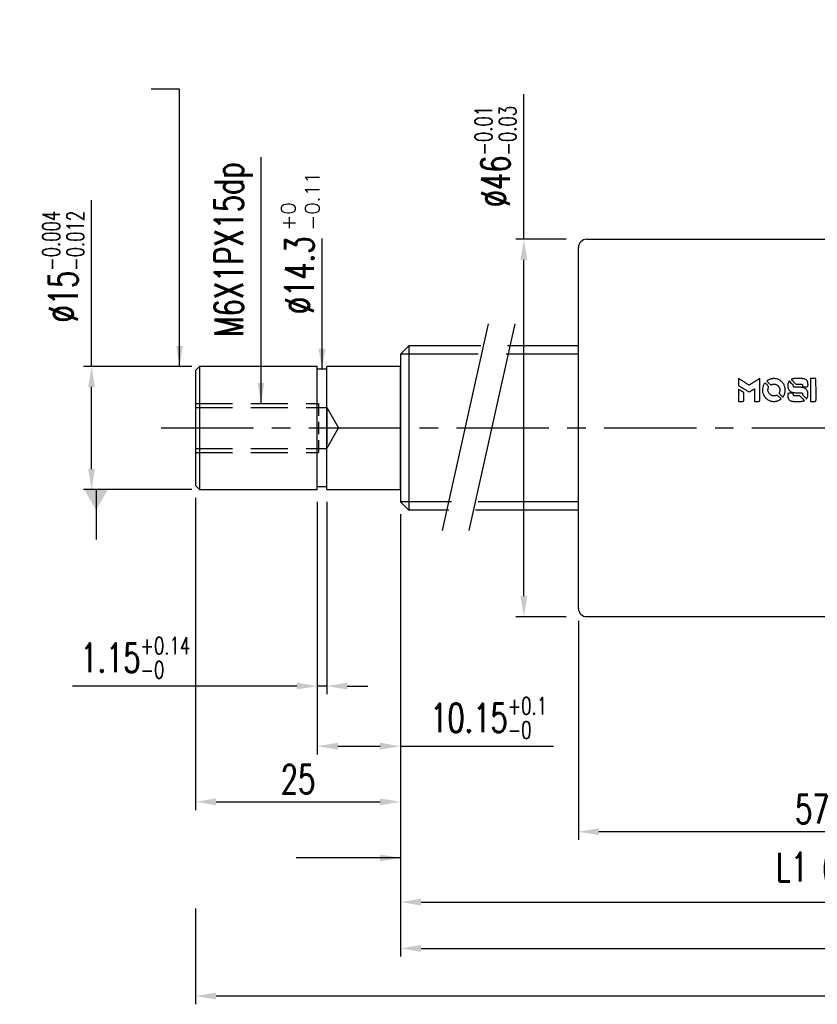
# Model space of a CAD drawing. Extents: x -443 to -84, y 3 to 175.
# Tile 1 of 3: x -443 to -346, y 34 to 155. Entities that reach past the tile are written whole.
import ezdxf

# ---------------------------------------------------------------- set-up
doc = ezdxf.new("R2010")
doc.units = 0
doc.header["$LTSCALE"] = 3
doc.header["$MEASUREMENT"] = 0
doc.header["$PDMODE"] = 2
doc.linetypes.add('CENTER', pattern=[2, 1.25, -0.25, 0.25, -0.25])
doc.linetypes.add('DASHED', pattern=[0.75, 0.5, -0.25])
doc.layers.get('0').update_dxf_attribs({"linetype": 'CONTINUOUS'})
doc.layers.get('DEFPOINTS').update_dxf_attribs({"linetype": 'CONTINUOUS'})
for name, color, linetype in [('CL', 1, 'CENTER'), ('DIM', 4, 'CONTINUOUS'), ('HID', 2, 'DASHED'), ('OUT', 3, 'CONTINUOUS')]:
    doc.layers.add(name, color=color, linetype=linetype)
doc.styles.add('DIM-7', font='SIMPLEX.shx', dxfattribs={"width": 0.7, "bigfont": 'chineset.shx'})
doc.styles.add('STYLE1', font='txt.shx')
doc.dimstyles.get("Standard").update_dxf_attribs({"dimtxt": 0.18, "dimasz": 0.18, "dimexe": 0.18, "dimexo": 0.0625, "dimgap": 0.09, "dimtad": 0, "dimtih": 1, "dimtoh": 1, "dimdec": 4, "dimzin": 0, "dimdsep": 46, "dimtxsty": 'STANDARD', "dimcen": 0.09, "dimadec": 0, "dimazin": 0, "dimtfac": 1, "dimtdec": 4, "dimtofl": 0, "dimtmove": 0, "dimatfit": 0, "dimfxl": 1, "dimtolj": 1, "dimtzin": 0, "dimarcsym": 0})

# ---------------------------------------------------------------- blocks, each defined once
blk = doc.blocks.new('*D22')
at = {"layer": 'DEFPOINTS', "color": 0, "linetype": 'Continuous', "transparency": 16777216}
for p in [(-374.97, 82.75), (-317.97, 68.75), (-374.97, 55.53)]:
    blk.add_point(p, dxfattribs=at)
at = {"layer": 'DIM', "color": 7, "linetype": 'Continuous', "lineweight": -2, "transparency": 16777216}
for p, q in [((-374.97, 81.25), (-374.97, 54.53)), ((-317.97, 67.25), (-317.97, 54.53)), ((-320.47, 55.53), (-372.47, 55.53))]:
    blk.add_line(p, q, dxfattribs=at)
at = {"layer": 'DIM', "color": 7, "linetype": 'Continuous', "transparency": 16777216}
for points in [[(-372.47, 55.95), (-372.47, 55.12), (-374.97, 55.53)], [(-320.47, 55.95), (-320.47, 55.12), (-317.97, 55.53)]]:
    blk.add_solid(points, dxfattribs=at)
at = {"layer": 'DIM', "color": 7, "linetype": 'Continuous', "transparency": 16777216, "insert": (-346.47, 58.28), "char_height": 3.5, "attachment_point": 5, "style": 'DIM-7'}
blk.add_mtext('\\A1;57', dxfattribs=at)
blk = doc.blocks.new('*D21')
at = {"layer": 'DEFPOINTS', "color": 0, "linetype": 'Continuous', "transparency": 16777216}
for p in [(-381.62, 127.75), (-374.97, 127.75), (-374.97, 81.75)]:
    blk.add_point(p, dxfattribs=at)
at = {"layer": 'DIM', "color": 7, "linetype": 'Continuous', "lineweight": -2, "transparency": 16777216}
for p, q in [((-381.62, 127.75), (-381.62, 145.43)), ((-376.47, 127.75), (-382.62, 127.75)), ((-381.62, 84.25), (-381.62, 125.25)), ((-376.47, 81.75), (-382.62, 81.75))]:
    blk.add_line(p, q, dxfattribs=at)
at = {"layer": 'DIM', "color": 7, "linetype": 'Continuous', "transparency": 16777216}
for points in [[(-382.04, 125.25), (-381.21, 125.25), (-381.62, 127.75)], [(-382.04, 84.25), (-381.21, 84.25), (-381.62, 81.75)]]:
    blk.add_solid(points, dxfattribs=at)
at = {"layer": 'DIM', "color": 7, "linetype": 'Continuous', "transparency": 16777216, "insert": (-385.07, 137.84), "char_height": 3.5, "attachment_point": 5, "rotation": 90, "style": 'DIM-7'}
blk.add_mtext('\\A1;%%C46{\\H2.1;\\S-0.01^ -0.03;}', dxfattribs=at)
blk = doc.blocks.new('*D16')
at = {"layer": 'DEFPOINTS', "color": 0, "linetype": 'Continuous', "transparency": 16777216}
for p in [(-396.65, 95.75), (-256.47, 95.25), (-256.47, 41.31)]:
    blk.add_point(p, dxfattribs=at)
at = {"layer": 'DIM', "color": 7, "linetype": 'Continuous', "lineweight": -2, "transparency": 16777216}
for p, q in [((-396.65, 94.25), (-396.65, 40.31)), ((-256.47, 93.75), (-256.47, 40.31)), ((-394.15, 41.31), (-258.97, 41.31))]:
    blk.add_line(p, q, dxfattribs=at)
at = {"layer": 'DIM', "color": 7, "linetype": 'Continuous', "transparency": 16777216}
for points in [[(-394.15, 41.73), (-394.15, 40.89), (-396.65, 41.31)], [(-258.97, 41.73), (-258.97, 40.89), (-256.47, 41.31)]]:
    blk.add_solid(points, dxfattribs=at)
at = {"layer": 'DIM', "color": 7, "linetype": 'Continuous', "transparency": 16777216, "insert": (-326.56, 44.06), "char_height": 3.5, "attachment_point": 5, "style": 'DIM-7'}
blk.add_mtext('\\A1;L2', dxfattribs=at)
blk = doc.blocks.new('*D15')
at = {"layer": 'DEFPOINTS', "color": 0, "linetype": 'Continuous', "transparency": 16777216}
for p in [(-396.65, 95.75), (-281.47, 94.75), (-281.47, 46.96)]:
    blk.add_point(p, dxfattribs=at)
at = {"layer": 'DIM', "color": 7, "linetype": 'Continuous', "lineweight": -2, "transparency": 16777216}
for p, q in [((-396.65, 94.25), (-396.65, 45.96)), ((-281.47, 93.25), (-281.47, 45.96)), ((-394.15, 46.96), (-283.97, 46.96))]:
    blk.add_line(p, q, dxfattribs=at)
at = {"layer": 'DIM', "color": 7, "linetype": 'Continuous', "transparency": 16777216}
for points in [[(-394.15, 47.38), (-394.15, 46.54), (-396.65, 46.96)], [(-283.97, 47.38), (-283.97, 46.54), (-281.47, 46.96)]]:
    blk.add_solid(points, dxfattribs=at)
at = {"layer": 'DIM', "color": 7, "linetype": 'Continuous', "transparency": 16777216, "insert": (-339.06, 50.63), "char_height": 3.5, "attachment_point": 5, "style": 'DIM-7'}
blk.add_mtext('\\A1;L1 (hardened)', dxfattribs=at)
blk = doc.blocks.new('*D14')
at = {"layer": 'DEFPOINTS', "color": 0, "linetype": 'Continuous', "transparency": 16777216}
for p in [(-196.47, 99.25), (-421.65, 47.67), (-421.65, 35.5)]:
    blk.add_point(p, dxfattribs=at)
at = {"layer": 'DIM', "color": 7, "linetype": 'Continuous', "lineweight": -2, "transparency": 16777216}
for p, q in [((-196.47, 97.75), (-196.47, 34.5)), ((-421.65, 46.17), (-421.65, 34.5)), ((-198.97, 35.5), (-419.15, 35.5))]:
    blk.add_line(p, q, dxfattribs=at)
at = {"layer": 'DIM', "color": 7, "linetype": 'Continuous', "transparency": 16777216}
for points in [[(-419.15, 35.91), (-419.15, 35.08), (-421.65, 35.5)], [(-198.97, 35.91), (-198.97, 35.08), (-196.47, 35.5)]]:
    blk.add_solid(points, dxfattribs=at)
at = {"layer": 'DIM', "color": 7, "linetype": 'Continuous', "transparency": 16777216, "insert": (-309.06, 38.25), "char_height": 3.5, "attachment_point": 5, "style": 'DIM-7'}
blk.add_mtext('\\A1;L3', dxfattribs=at)
blk = doc.blocks.new('*D13')
at = {"layer": 'DEFPOINTS', "color": 0, "linetype": 'Continuous', "transparency": 16777216}
for p in [(-434.31, 112.25), (-420.6, 112.25), (-420.6, 97.25)]:
    blk.add_point(p, dxfattribs=at)
at = {"layer": 'DIM', "color": 7, "linetype": 'Continuous', "lineweight": -2, "transparency": 16777216}
for p, q in [((-434.31, 112.25), (-434.31, 132.51)), ((-422.1, 112.25), (-435.31, 112.25)), ((-434.31, 99.75), (-434.31, 109.75)), ((-422.1, 97.25), (-435.31, 97.25))]:
    blk.add_line(p, q, dxfattribs=at)
at = {"layer": 'DIM', "color": 7, "linetype": 'Continuous', "transparency": 16777216}
for points in [[(-434.73, 109.75), (-433.89, 109.75), (-434.31, 112.25)], [(-434.73, 99.75), (-433.89, 99.75), (-434.31, 97.25)]]:
    blk.add_solid(points, dxfattribs=at)
at = {"layer": 'DIM', "color": 7, "linetype": 'Continuous', "transparency": 16777216, "insert": (-437.76, 124.42), "char_height": 3.5, "attachment_point": 5, "rotation": 90, "style": 'DIM-7'}
blk.add_mtext('\\A1;%%c15{\\H2.1;\\S-0.004^ -0.012;}', dxfattribs=at)
blk = doc.blocks.new('*D12')
at = {"layer": 'DEFPOINTS', "color": 0, "linetype": 'Continuous', "transparency": 16777216}
for p in [(-406.8, 97.25), (-405.65, 97.25), (-406.8, 73.29)]:
    blk.add_point(p, dxfattribs=at)
at = {"layer": 'DIM', "color": 7, "linetype": 'Continuous', "lineweight": -2, "transparency": 16777216}
for p, q in [((-406.8, 95.75), (-406.8, 72.29)), ((-405.65, 95.75), (-405.65, 72.29)), ((-409.3, 73.29), (-436.66, 73.29)), ((-405.65, 73.29), (-406.8, 73.29)), ((-403.15, 73.29), (-400.65, 73.29))]:
    blk.add_line(p, q, dxfattribs=at)
at = {"layer": 'DIM', "color": 7, "linetype": 'Continuous', "transparency": 16777216}
for points in [[(-409.3, 73.71), (-409.3, 72.88), (-406.8, 73.29)], [(-403.15, 73.71), (-403.15, 72.88), (-405.65, 73.29)]]:
    blk.add_solid(points, dxfattribs=at)
at = {"layer": 'DIM', "color": 7, "linetype": 'Continuous', "transparency": 16777216, "insert": (-429, 76.74), "char_height": 3.5, "attachment_point": 5, "style": 'DIM-7'}
blk.add_mtext('\\A1;1.15{\\H2.1;\\S+0.14^ -0;}', dxfattribs=at)
blk = doc.blocks.new('*D11')
at = {"layer": 'DEFPOINTS', "color": 0, "linetype": 'Continuous', "transparency": 16777216}
for p in [(-406.8, 97.25), (-396.65, 95.75), (-396.65, 65.96)]:
    blk.add_point(p, dxfattribs=at)
at = {"layer": 'DIM', "color": 7, "linetype": 'Continuous', "lineweight": -2, "transparency": 16777216}
for p, q in [((-406.8, 95.75), (-406.8, 64.96)), ((-396.65, 94.25), (-396.65, 64.96)), ((-404.3, 65.96), (-399.15, 65.96)), ((-396.65, 65.96), (-378, 65.96))]:
    blk.add_line(p, q, dxfattribs=at)
at = {"layer": 'DIM', "color": 7, "linetype": 'Continuous', "transparency": 16777216}
for points in [[(-404.3, 66.38), (-404.3, 65.54), (-406.8, 65.96)], [(-399.15, 66.38), (-399.15, 65.54), (-396.65, 65.96)]]:
    blk.add_solid(points, dxfattribs=at)
at = {"layer": 'DIM', "color": 7, "linetype": 'Continuous', "transparency": 16777216, "insert": (-385.92, 69.41), "char_height": 3.5, "attachment_point": 5, "style": 'DIM-7'}
blk.add_mtext('\\A1;10.15{\\H2.1;\\S+0.1^ -0;}', dxfattribs=at)
blk = doc.blocks.new('*D10')
at = {"layer": 'DEFPOINTS', "color": 0, "linetype": 'Continuous', "transparency": 16777216}
for p in [(-421.65, 97.75), (-396.65, 95.75), (-396.65, 59.18)]:
    blk.add_point(p, dxfattribs=at)
at = {"layer": 'DIM', "color": 7, "linetype": 'Continuous', "lineweight": -2, "transparency": 16777216}
for p, q in [((-421.65, 96.25), (-421.65, 58.18)), ((-396.65, 94.25), (-396.65, 58.18)), ((-419.15, 59.18), (-399.15, 59.18))]:
    blk.add_line(p, q, dxfattribs=at)
at = {"layer": 'DIM', "color": 7, "linetype": 'Continuous', "transparency": 16777216}
for points in [[(-419.15, 59.59), (-419.15, 58.76), (-421.65, 59.18)], [(-399.15, 59.59), (-399.15, 58.76), (-396.65, 59.18)]]:
    blk.add_solid(points, dxfattribs=at)
at = {"layer": 'DIM', "color": 7, "linetype": 'Continuous', "transparency": 16777216, "insert": (-409.15, 61.93), "char_height": 3.5, "attachment_point": 5, "style": 'DIM-7'}
blk.add_mtext('\\A1;25', dxfattribs=at)

msp = doc.modelspace()

# ---------------------------------------------------------------- linework, layer by layer
at = {"color": 0}
for points in [[(-355.472, 110.357), (-355.472, 109.938), (-355.357, 109.868, -0.000297), (-355.287, 109.825, -0.000037), (-355.134, 109.731, -0.000043), (-354.951, 109.619, -0.000036), (-354.757, 109.5, 0.000044), (-354.567, 109.384, 0.000063), (-354.398, 109.28, 0.000035), (-354.255, 109.193, 0.0009), (-354.216, 109.169), (-354.161, 109.135), (-354.087, 109.18, 0.001175), (-354.045, 109.207, 0.000208), (-353.965, 109.256, 0.000225), (-353.872, 109.314, 0.000203), (-353.776, 109.374, -0.000711), (-353.685, 109.431, -0.001119), (-353.606, 109.479, -0.000263), (-353.537, 109.522, -0.04589), (-353.529, 109.526, -0.519312), (-353.522, 109.521, -0.001914), (-353.52, 109.409, -0.003124), (-353.519, 109.224, -0.000285), (-353.519, 108.763), (-353.519, 107.995), (-353.251, 107.995, 0.001727), (-353.059, 107.996, 0.025279), (-352.992, 108, 0.073886), (-352.952, 108.01, 0.07426), (-352.918, 108.032, 0.03264), (-352.909, 108.04, 0.01784), (-352.899, 108.052, 0.017712), (-352.89, 108.064, 0.026854), (-352.883, 108.075), (-352.869, 108.102), (-352.867, 109.44), (-352.865, 110.778), (-352.88, 110.769, -0.004595), (-352.89, 110.762, -0.00016), (-352.931, 110.737, -0.000298), (-352.979, 110.707, -0.000208), (-353.033, 110.673, 0.000986), (-353.193, 110.574, 0.00025), (-353.451, 110.412, 0.000268), (-353.727, 110.24, 0.000436), (-353.96, 110.093, -0.002932), (-354.038, 110.045, -0.004718), (-354.104, 110.005, -0.001113), (-354.162, 109.971, -0.227179), (-354.168, 109.97, -0.045982), (-354.175, 109.974, -0.000145), (-354.253, 110.022, -0.000825), (-354.341, 110.076, -0.000517), (-354.444, 110.14, 0.000056), (-354.798, 110.36, 0.000289), (-354.994, 110.481, 0.000481), (-355.139, 110.571, 0.000418), (-355.292, 110.665), (-355.472, 110.776)], [(-351.297, 110.763, 0.024131), (-351.416, 110.745, 0.022344), (-351.535, 110.715, 0.021883), (-351.654, 110.673, 0.020884), (-351.771, 110.621, 0.010669), (-351.838, 110.586, 0.010389), (-351.903, 110.548, 0.010913), (-351.961, 110.511, 0.022227), (-352.005, 110.479), (-352.021, 110.466), (-351.811, 110.259, 0.002452), (-351.729, 110.179, 0.003628), (-351.656, 110.11, 0.001662), (-351.593, 110.052, 0.070159), (-351.578, 110.041, 0.047671), (-351.566, 110.037, 0.018624), (-351.549, 110.033, 0.017921), (-351.53, 110.029, 0.018804), (-351.51, 110.028, 0.018255), (-351.484, 110.027, 0.041312), (-351.464, 110.029, 0.037164), (-351.444, 110.035, 0.012342), (-351.414, 110.046, -0.015101), (-351.344, 110.071, -0.035998), (-351.29, 110.085, -0.033244), (-351.233, 110.092, -0.011249), (-351.148, 110.093, -0.004059), (-351.079, 110.093, -0.019693), (-351.04, 110.091, -0.027943), (-351.008, 110.086, -0.014411), (-350.968, 110.076, -0.033089), (-350.874, 110.044, -0.033887), (-350.786, 110, -0.034021), (-350.705, 109.945, -0.033942), (-350.632, 109.879, -0.02816), (-350.567, 109.803, -0.035032), (-350.516, 109.726, -0.035269), (-350.477, 109.643, -0.029196), (-350.446, 109.549, -0.037862), (-350.427, 109.442, -0.043657), (-350.425, 109.338, -0.043064), (-350.441, 109.234, -0.035184), (-350.476, 109.126, 0.033699), (-350.492, 109.075, 0.052815), (-350.499, 109.03, 0.059167), (-350.495, 108.988, 0.058972), (-350.482, 108.948, 0.059208), (-350.463, 108.917, 0.021125), (-350.429, 108.877, 0.008691), (-350.365, 108.812, 0.000851), (-350.209, 108.658, 0.001873), (-350.129, 108.58, 0.013884), (-350.089, 108.544, 0.022355), (-350.065, 108.525, 0.341453), (-350.055, 108.526, 0.073011), (-350.035, 108.548, 0.004587), (-349.987, 108.621, 0.00748), (-349.94, 108.697, 0.016837), (-349.908, 108.757, 0.028606), (-349.844, 108.902, 0.031352), (-349.8, 109.048, 0.031004), (-349.774, 109.201, 0.0268), (-349.765, 109.363, 0.026698), (-349.774, 109.535, 0.03002), (-349.801, 109.699, 0.030357), (-349.848, 109.856, 0.028554), (-349.914, 110.01, 0.062944), (-350.104, 110.296, 0.062206), (-350.36, 110.526, 0.062448), (-350.664, 110.686, 0.064355), (-350.995, 110.763, 0.017377), (-351.061, 110.768, 0.008369), (-351.146, 110.769, 0.008367), (-351.231, 110.768, 0.01757)], [(-349.31, 110.407, 0.023289), (-349.352, 110.341, 0.026845), (-349.386, 110.274, 0.026047), (-349.413, 110.202, 0.019751), (-349.436, 110.121, 0.013249), (-349.446, 110.075, 0.025169), (-349.45, 110.038, 0.016532), (-349.453, 109.991, 0.002937), (-349.453, 109.903, 0.003317), (-349.453, 109.825, 0.011808), (-349.451, 109.775, 0.01777), (-349.447, 109.738, 0.021476), (-349.441, 109.703, 0.04325), (-349.395, 109.556, 0.045753), (-349.325, 109.422, 0.04649), (-349.233, 109.304, 0.047672), (-349.122, 109.207, 0.025315), (-349.074, 109.176, 0.015208), (-349.015, 109.144, 0.01512), (-348.952, 109.116, 0.022488), (-348.896, 109.095, 0.027857), (-348.809, 109.072, 0.034138), (-348.725, 109.061, 0.014286), (-348.597, 109.057, 0.00124), (-348.272, 109.056, -0.00103), (-348.073, 109.056, -0.002552), (-347.927, 109.054, -0.001594), (-347.816, 109.052, -0.047676), (-347.789, 109.049, -0.085307), (-347.74, 109.03, -0.097789), (-347.704, 108.996, -0.085947), (-347.679, 108.947, -0.051339), (-347.667, 108.883, 0.014634), (-347.665, 108.861, 0.015028), (-347.661, 108.839, 0.014927), (-347.657, 108.821, 0.059415), (-347.653, 108.81, 0.070595), (-347.636, 108.787, 0.00028), (-347.406, 108.554, 0.000111), (-347.17, 108.316, 0.200239), (-347.16, 108.312, 0.268906), (-347.154, 108.316, 0.001866), (-347.121, 108.373, 0.007532), (-347.091, 108.429, 0.017818), (-347.071, 108.471, 0.013256), (-347.052, 108.517, 0.011636), (-347.035, 108.567, 0.011528), (-347.02, 108.618, 0.012303), (-347.008, 108.668, 0.0423), (-346.997, 108.747, 0.013657), (-346.995, 108.865, 0.013857), (-346.999, 108.984, 0.037428), (-347.011, 109.067, 0.014927), (-347.024, 109.123, 0.0122), (-347.042, 109.181, 0.012518), (-347.062, 109.236, 0.023062), (-347.081, 109.279, 0.065961), (-347.187, 109.436, 0.06055), (-347.333, 109.564, 0.059676), (-347.507, 109.656, 0.060497), (-347.697, 109.703, 0.025683), (-347.738, 109.706, 0.001528), (-347.861, 109.708, 0.002124), (-348.017, 109.709, 0.001173), (-348.207, 109.709, -0.000809), (-348.54, 109.71, -0.017164), (-348.638, 109.714, -0.063931), (-348.69, 109.724, -0.108429), (-348.728, 109.747, -0.052941), (-348.749, 109.772, -0.063675), (-348.763, 109.8, -0.050562), (-348.772, 109.835, -0.020337), (-348.777, 109.884, 0.009897), (-348.78, 109.914, 0.016482), (-348.783, 109.94, 0.019019), (-348.787, 109.96, 0.06043), (-348.792, 109.972, 0.076267), (-348.814, 110.001, 0.00054), (-349.031, 110.216, 0.000307), (-349.254, 110.436, 0.142594), (-349.272, 110.445, 0.232419), (-349.277, 110.444, 0.022995), (-349.286, 110.435, 0.024627), (-349.298, 110.423, 0.015407)], [(-348.703, 110.766, 0.018538), (-348.745, 110.76, 0.010695), (-348.795, 110.751, 0.01068), (-348.844, 110.739, 0.017678), (-348.886, 110.727, 0.013849), (-348.932, 110.71, 0.011814), (-348.981, 110.69, 0.004513), (-349.025, 110.669, 0.290035), (-349.03, 110.662, 0.196418), (-349.028, 110.659, 0.000124), (-348.949, 110.577, 0.001477), (-348.859, 110.487, 0.000898), (-348.753, 110.381), (-348.477, 110.104), (-348.131, 110.102, -0.001471), (-347.869, 110.1, -0.028714), (-347.789, 110.095, -0.097073), (-347.744, 110.08, -0.084199), (-347.705, 110.049, -0.042698), (-347.686, 110.024, -0.053912), (-347.674, 109.998, -0.051004), (-347.667, 109.969, -0.032967), (-347.665, 109.934, 0.00807), (-347.665, 109.917, 0.003023), (-347.664, 109.892, 0.002994), (-347.662, 109.865, 0.003629), (-347.661, 109.84), (-347.657, 109.781), (-347.392, 109.781, 0.001618), (-347.265, 109.781, 0.005206), (-347.181, 109.782, 0.00535), (-347.123, 109.785, 0.060675), (-347.1, 109.788, 0.048484), (-347.087, 109.794, 0.02389), (-347.072, 109.802, 0.022812), (-347.057, 109.814, 0.02462), (-347.043, 109.826, 0.061781), (-347.016, 109.859, 0.080179), (-347.001, 109.895, 0.048561), (-346.994, 109.947, 0.010021), (-346.992, 110.039, 0.016602), (-346.997, 110.162, 0.031409), (-347.009, 110.261, 0.036474), (-347.033, 110.347, 0.03439), (-347.069, 110.43, 0.065928), (-347.16, 110.561, 0.069066), (-347.281, 110.662, 0.065697), (-347.43, 110.73, 0.051559), (-347.605, 110.763, 0.020904), (-347.698, 110.768, 0.000451), (-348.156, 110.769, 0.000419), (-348.616, 110.77, 0.022759)], [(-346.674, 109.384), (-346.672, 107.999), (-346.4, 107.999), (-346.128, 107.999), (-346.096, 108.015, 0.071429), (-346.069, 108.034, 0.054799), (-346.046, 108.062, 0.053585), (-346.029, 108.094, 0.060698), (-346.02, 108.129, 0.033975), (-346.016, 108.186, 0.000112), (-346.016, 108.89, 0.000726), (-346.017, 109.58, 0.001084), (-346.02, 110.183), (-346.024, 110.77), (-346.35, 110.77), (-346.675, 110.77)], [(-355.472, 108.733), (-355.472, 107.995), (-355.203, 107.995, 0.000842), (-355.032, 107.996, 0.010591), (-354.968, 107.997, 0.028995), (-354.932, 108.001, 0.069543), (-354.906, 108.009, 0.051063), (-354.882, 108.023, 0.039932), (-354.86, 108.043, 0.039414), (-354.84, 108.067, 0.045845), (-354.826, 108.092, 0.094811), (-354.82, 108.118, 0.007124), (-354.817, 108.19, 0.004713), (-354.816, 108.313, 0.000534), (-354.816, 108.593), (-354.816, 109.072), (-354.884, 109.114, 0.000828), (-355.081, 109.235, 0.000879), (-355.274, 109.353, 0.000048), (-355.463, 109.468, 0.137596), (-355.469, 109.47, 0.413028), (-355.47, 109.469, 0.000016), (-355.471, 109.253, 0.000623), (-355.472, 109.015, 0.000374)], [(-352.274, 110.199, 0.064158), (-352.446, 109.878, 0.06356), (-352.531, 109.522, 0.064004), (-352.524, 109.159, 0.066747), (-352.425, 108.815, 0.04321), (-352.307, 108.6, 0.044737), (-352.155, 108.411, 0.044901), (-351.973, 108.253, 0.044184), (-351.764, 108.128, 0.026293), (-351.606, 108.062, 0.033344), (-351.453, 108.018, 0.033227), (-351.295, 107.995, 0.025815), (-351.122, 107.991, 0.023119), (-350.956, 108.003, 0.031044), (-350.808, 108.03, 0.031337), (-350.666, 108.074, 0.024258), (-350.517, 108.14, 0.015622), (-350.465, 108.168, 0.008495), (-350.402, 108.206, 0.008415), (-350.343, 108.245, 0.020814), (-350.301, 108.276), (-350.282, 108.291), (-350.481, 108.492, 0.002843), (-350.631, 108.642, 0.033917), (-350.693, 108.695, 0.087906), (-350.739, 108.718, 0.073302), (-350.793, 108.726, 0.022047), (-350.82, 108.725, 0.026465), (-350.845, 108.722, 0.022233), (-350.872, 108.715, 0.009985), (-350.908, 108.704, -0.039011), (-351.036, 108.672, -0.044398), (-351.163, 108.662, -0.045096), (-351.287, 108.674, -0.04265), (-351.41, 108.709, -0.071154), (-351.583, 108.804, -0.068827), (-351.725, 108.945, -0.068713), (-351.823, 109.12, -0.070507), (-351.869, 109.313, -0.028605), (-351.872, 109.395, -0.031418), (-351.865, 109.475, -0.031044), (-351.849, 109.554, -0.02668), (-351.822, 109.635, 0.038913), (-351.807, 109.683, 0.043732), (-351.801, 109.73, 0.047754), (-351.803, 109.774, 0.075756), (-351.814, 109.81, 0.07294), (-351.826, 109.828, 0.003456), (-351.877, 109.883, 0.005023), (-351.944, 109.953, 0.002422), (-352.03, 110.041, 0.000819), (-352.109, 110.12, 0.001349), (-352.175, 110.186, 0.0001), (-352.235, 110.245, 0.205335), (-352.238, 110.246, 0.219821), (-352.24, 110.245, 0.002494), (-352.25, 110.232, 0.007089), (-352.261, 110.217, 0.004494)], [(-349.347, 108.972, 0.065483), (-349.378, 108.957, 0.053271), (-349.408, 108.932, 0.052018), (-349.432, 108.901, 0.0556), (-349.448, 108.867, 0.036839), (-349.454, 108.844, 0.026922), (-349.458, 108.819, 0.016905), (-349.459, 108.784, 0.004317), (-349.459, 108.726, 0.016369), (-349.455, 108.607, 0.029936), (-349.442, 108.51, 0.03418), (-349.42, 108.425, 0.031327), (-349.385, 108.341, 0.046935), (-349.323, 108.238, 0.054053), (-349.245, 108.153, 0.053701), (-349.15, 108.088, 0.045364), (-349.038, 108.039, 0.032479), (-348.939, 108.013, 0.03386), (-348.839, 108.001, 0.013578), (-348.681, 107.996, 0.001155), (-348.276, 107.997, 0.000413), (-347.928, 107.999, 0.005008), (-347.794, 108.001, 0.013199), (-347.719, 108.005, 0.033956), (-347.664, 108.013, 0.013909), (-347.608, 108.027, 0.010864), (-347.548, 108.045, 0.010938), (-347.493, 108.064, 0.028702), (-347.455, 108.081), (-347.426, 108.096), (-347.706, 108.379), (-347.985, 108.662), (-348.312, 108.662, -0.001504), (-348.452, 108.662, -0.00328), (-348.559, 108.663, -0.001901), (-348.642, 108.665, -0.061333), (-348.663, 108.668, -0.063621), (-348.691, 108.68, -0.048633), (-348.718, 108.7, -0.046769), (-348.742, 108.725, -0.047961), (-348.761, 108.755, -0.02678), (-348.772, 108.779, -0.050957), (-348.778, 108.801, -0.029398), (-348.781, 108.829, -0.00401), (-348.783, 108.888), (-348.786, 108.985), (-349.048, 108.985, 0.001061), (-349.205, 108.984, 0.009147), (-349.275, 108.983, 0.020721), (-349.317, 108.979, 0.051619)]]:
    msp.add_lwpolyline(points, format="xyb", close=True, dxfattribs=at)
at = {"layer": 'CL', "color": 0, "linetype": 'CENTER', "ltscale": 3}
msp.add_line((-425.828, 104.752), (-316.906, 104.752), dxfattribs=at)
at = {"layer": 'DIM', "color": 0}
for p, q in [((-385.979, 117.445), (-391.592, 92.272)), ((-382.729, 117.445), (-388.342, 92.272))]:
    msp.add_line(p, q, dxfattribs=at)
at = {"layer": 'DIM', "color": 0, "linetype": 'Continuous'}
for p, q in [((-387.214, 113.752), (-396.652, 113.752)), ((-374.968, 113.752), (-383.796, 113.752)), ((-390.429, 95.752), (-396.652, 95.752)), ((-374.968, 95.752), (-387.179, 95.752))]:
    msp.add_line(p, q, dxfattribs=at)
at = {"layer": 'HID', "color": 0, "ltscale": 3}
for p, q in [((-421.652, 107.752), (-406.652, 107.752)), ((-421.652, 107.252), (-405.652, 107.252)), ((-405.652, 107.252), (-405.652, 102.252)), ((-405.652, 107.252), (-404.209, 104.752)), ((-405.652, 102.252), (-404.209, 104.752)), ((-421.652, 102.252), (-405.652, 102.252)), ((-421.652, 101.752), (-406.652, 101.752))]:
    msp.add_line(p, q, dxfattribs=at)
at = {"layer": 'HID', "color": 0}
msp.add_line((-406.652, 107.752), (-406.652, 101.752), dxfattribs=at)
at = {"layer": 'OUT', "color": 0}
for p, q in [((-373.968, 127.752), (-331.368, 127.752)), ((-374.968, 82.752), (-374.968, 126.752)), ((-373.968, 81.752), (-331.368, 81.752))]:
    msp.add_line(p, q, dxfattribs=at)
at = {"layer": 'OUT', "color": 0, "linetype": 'Continuous'}
for p, q in [((-396.652, 113.752), (-395.652, 114.752)), ((-386.88, 114.752), (-395.652, 114.752)), ((-395.652, 114.752), (-395.652, 94.752)), ((-374.968, 114.752), (-383.629, 114.752)), ((-396.652, 113.752), (-396.652, 95.752)), ((-421.152, 112.252), (-421.652, 111.752)), ((-421.652, 111.752), (-421.652, 97.752)), ((-421.152, 112.252), (-421.152, 97.252)), ((-406.802, 112.252), (-421.152, 112.252)), ((-406.802, 97.252), (-406.802, 112.252)), ((-405.652, 111.902), (-406.802, 111.902)), ((-405.652, 97.252), (-405.652, 112.252)), ((-396.652, 112.252), (-405.652, 112.252)), ((-396.652, 97.252), (-396.652, 112.252)), ((-421.652, 97.752), (-421.152, 97.252)), ((-421.152, 97.252), (-406.802, 97.252)), ((-406.802, 97.602), (-405.652, 97.602)), ((-405.652, 97.252), (-396.652, 97.252)), ((-396.652, 95.752), (-395.652, 94.752)), ((-390.764, 94.752), (-395.652, 94.752)), ((-374.968, 94.752), (-387.513, 94.752))]:
    msp.add_line(p, q, dxfattribs=at)
at = {"layer": 'OUT', "color": 0}
for centre, start, end in [((-373.968, 126.752), 90, 180), ((-373.968, 82.752), 180, 270)]:
    msp.add_arc(centre, 1, start, end, dxfattribs=at)

# ---------------------------------------------------------------- texts
at = {"layer": 'DIM', "color": 0, "style": 'STYLE1'}
for s, p in [('-0.11', (-406.532, 128.796)), ('+0', (-409.448, 128.796))]:
    msp.add_text(s, height=1.75, rotation=90, dxfattribs=at).set_placement(p)
at = {"layer": 'DIM', "color": 0, "insert": (-416.996, 115.836), "char_height": 3.5, "attachment_point": 4, "rotation": 90, "style": 'DIM-7'}
msp.add_mtext('\\A1;M6X1PX15dp', dxfattribs=at)
at = {"layer": 'DIM', "color": 0, "linetype": 'Continuous', "insert": (-408.977, 118.639), "char_height": 3.5, "attachment_point": 4, "rotation": 90, "style": 'DIM-7'}
msp.add_mtext('%%c14.3', dxfattribs=at)

# ---------------------------------------------------------------- dimensions: what is measured, and where the dimension line sits
at = {"layer": 'DIM', "color": 0, "linetype": 'Continuous'}
for base, p1, p2, angle, text, override, picture, middle in [((-381.624, 127.752), (-374.968, 81.752), (-374.968, 127.752), 270, '%%C<>', {"dimtxt": 3.5, "dimasz": 2.5, "dimexe": 1, "dimexo": 1.5, "dimgap": 1, "dimtad": 1, "dimtih": 0, "dimtoh": 0, "dimdec": 2, "dimzin": 8, "dimtxsty": 'DIM-7', "dimclrd": 7, "dimclre": 7, "dimclrt": 7, "dimtol": 1, "dimtp": -0.01, "dimtm": 0.03, "dimtfac": 0.6, "dimtix": 1, "dimtofl": 1, "dimatfit": 3, "dimtzin": 8}, '*D21', (-381.624, 137.843)), ((-434.31, 112.252), (-420.602, 97.252), (-420.602, 112.252), 90, '%%c<>', {"dimtxt": 3.5, "dimasz": 2.5, "dimexe": 1, "dimexo": 1.5, "dimgap": 1, "dimtad": 1, "dimtih": 0, "dimtoh": 0, "dimdec": 2, "dimzin": 8, "dimtxsty": 'DIM-7', "dimclrd": 7, "dimclre": 7, "dimclrt": 7, "dimtol": 1, "dimtp": -0.004, "dimtm": 0.012, "dimtfac": 0.6, "dimtix": 1, "dimtofl": 1, "dimatfit": 3, "dimtzin": 8}, '*D13', (-434.31, 124.42))]:
    dim = msp.add_linear_dim(base=base, p1=p1, p2=p2, angle=angle, text=text, dimstyle='STANDARD', override=override, dxfattribs=at)
    dim.commit()
    dim.dimension.update_dxf_attribs({"geometry": picture, "text_midpoint": middle, "dimtype": 160})
for base, p1, p2, text, picture, middle in [((-421.652, 35.496), (-196.47, 99.252), (-421.652, 47.669), 'L3', '*D14', (-309.061, 38.246)), ((-256.47, 41.311), (-396.652, 95.752), (-256.47, 95.252), 'L2', '*D16', (-326.561, 44.061)), ((-281.47, 46.958), (-396.652, 95.752), (-281.47, 94.752), 'L1 (hardened)', '*D15', (-339.061, 50.625))]:
    dim = msp.add_linear_dim(base=base, p1=p1, p2=p2, text=text, dimstyle='STANDARD', override={"dimtxt": 3.5, "dimasz": 2.5, "dimexe": 1, "dimexo": 1.5, "dimgap": 1, "dimtad": 1, "dimtih": 0, "dimtoh": 0, "dimdec": 2, "dimzin": 8, "dimtxsty": 'DIM-7', "dimclrd": 7, "dimclre": 7, "dimclrt": 7, "dimtfac": 0.6, "dimtix": 1, "dimtofl": 1, "dimtzin": 8}, dxfattribs=at)
    dim.commit()
    dim.dimension.update_dxf_attribs({"geometry": picture, "text_midpoint": middle})
for base, p1, p2, override, picture, middle in [((-406.802, 73.293), (-405.652, 97.252), (-406.802, 97.252), {"dimtxt": 3.5, "dimasz": 2.5, "dimexe": 1, "dimexo": 1.5, "dimgap": 1, "dimtad": 1, "dimtih": 0, "dimtoh": 0, "dimdec": 2, "dimzin": 8, "dimtxsty": 'DIM-7', "dimclrd": 7, "dimclre": 7, "dimclrt": 7, "dimtol": 1, "dimtp": 0.14, "dimtfac": 0.6, "dimtix": 1, "dimtofl": 1, "dimatfit": 3, "dimtzin": 8}, '*D12', (-428.997, 73.293)), ((-396.652, 65.96), (-406.802, 97.252), (-396.652, 95.752), {"dimtxt": 3.5, "dimasz": 2.5, "dimexe": 1, "dimexo": 1.5, "dimgap": 1, "dimtad": 1, "dimtih": 0, "dimtoh": 0, "dimdec": 2, "dimzin": 8, "dimtxsty": 'DIM-7', "dimclrd": 7, "dimclre": 7, "dimclrt": 7, "dimtol": 1, "dimtp": 0.1, "dimtfac": 0.6, "dimtix": 1, "dimtofl": 1, "dimatfit": 3, "dimtzin": 8}, '*D11', (-385.919, 65.96))]:
    dim = msp.add_linear_dim(base=base, p1=p1, p2=p2, dimstyle='STANDARD', override=override, dxfattribs=at)
    dim.commit()
    dim.dimension.update_dxf_attribs({"geometry": picture, "text_midpoint": middle, "dimtype": 160})
for base, p1, p2, picture, middle in [((-396.652, 59.175), (-421.652, 97.752), (-396.652, 95.752), '*D10', (-409.152, 61.925)), ((-374.968, 55.534), (-317.968, 68.752), (-374.968, 82.752), '*D22', (-346.468, 58.284))]:
    dim = msp.add_linear_dim(base=base, p1=p1, p2=p2, dimstyle='STANDARD', override={"dimtxt": 3.5, "dimasz": 2.5, "dimexe": 1, "dimexo": 1.5, "dimgap": 1, "dimtad": 1, "dimtih": 0, "dimtoh": 0, "dimdec": 2, "dimzin": 8, "dimtxsty": 'DIM-7', "dimclrd": 7, "dimclre": 7, "dimclrt": 7, "dimtfac": 0.6, "dimtix": 1, "dimtofl": 1, "dimtzin": 8}, dxfattribs=at)
    dim.commit()
    dim.dimension.update_dxf_attribs({"geometry": picture, "text_midpoint": middle})

# ---------------------------------------------------------------- leaders
for points, override in [([(-423.583, 112.252), (-423.583, 146.035), (-427.057, 146.035)], {"dimtxt": 3.5, "dimasz": 2.5, "dimexe": 1, "dimexo": 1.5, "dimgap": 1, "dimtad": 1, "dimtih": 0, "dimtoh": 0, "dimdec": 2, "dimzin": 8, "dimtxsty": 'DIM-7', "dimclrd": 7, "dimclre": 7, "dimclrt": 7, "dimtfac": 0.6, "dimtix": 1, "dimtofl": 1, "dimtzin": 8}), ([(-433.769, 97.252), (-433.769, 91.148)], {"dimtxt": 3.5, "dimasz": 2.5, "dimexe": 1, "dimexo": 1.5, "dimgap": 1, "dimtad": 1, "dimtih": 0, "dimtoh": 0, "dimdec": 2, "dimzin": 8, "dimtxsty": 'DIM-7', "dimclrd": 7, "dimclre": 7, "dimclrt": 7, "dimtfac": 0.6, "dimtix": 1, "dimtofl": 1, "dimldrblk": 'DATUMFILLED', "dimtzin": 8}), ([(-396.652, 52.343), (-409.387, 52.343)], {"dimtxt": 3.5, "dimasz": 2.5, "dimexe": 1, "dimexo": 1.5, "dimgap": 1, "dimtad": 1, "dimtih": 0, "dimtoh": 0, "dimdec": 2, "dimzin": 8, "dimtxsty": 'DIM-7', "dimclrd": 7, "dimclre": 7, "dimclrt": 7, "dimtfac": 0.6, "dimtix": 1, "dimtofl": 1, "dimtzin": 8})]:
    msp.add_leader(points, dimstyle='STANDARD', override=override, dxfattribs=at)
at = {"layer": 'DIM', "color": 0, "linetype": 'Continuous', "annotation_type": 0, "has_hookline": 1, "hookline_direction": 0, "horizontal_direction": (0, 1, 0)}
for points, text_width in [([(-413.662, 107.752), (-413.662, 114.836)], 21.933), ([(-406.227, 111.902), (-406.227, 117.639)], 9.217)]:
    msp.add_leader(points, dimstyle='STANDARD', override={"dimtxt": 3.5, "dimasz": 2.5, "dimexe": 1, "dimexo": 1.5, "dimgap": 1, "dimtad": 1, "dimtih": 0, "dimtoh": 0, "dimdec": 2, "dimzin": 8, "dimtxsty": 'DIM-7', "dimclrd": 7, "dimclre": 7, "dimclrt": 7, "dimtfac": 0.6, "dimtix": 1, "dimtofl": 1, "dimtzin": 8}, dxfattribs=dict(at, text_width=text_width))

doc.saveas('drawing.dxf')
